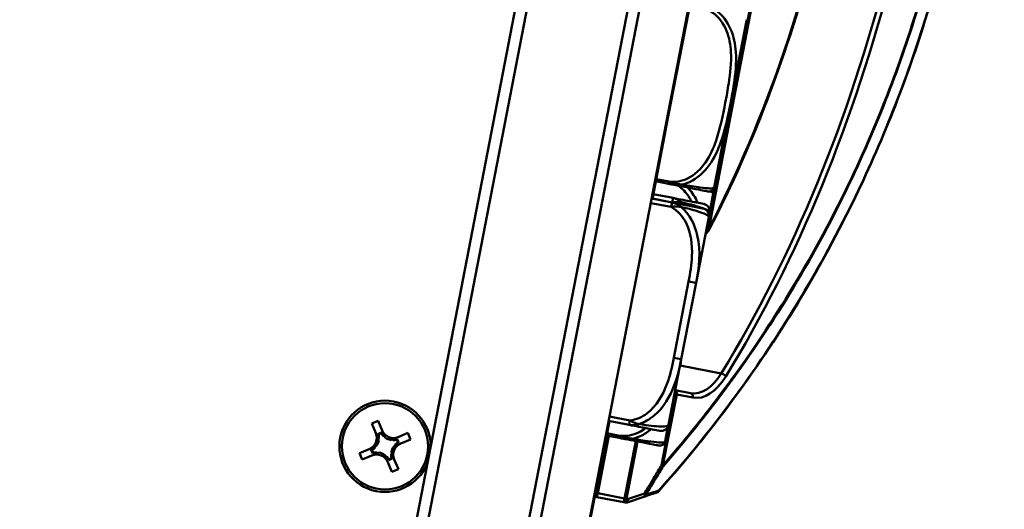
# Model space of a CAD drawing. Header units: inches. Extents: x 0.8 to 72.9, y -5.1 to 48.7.
# Tile 11 of 237: x 16.5 to 19.1, y 13.7 to 15. Entities that reach past the tile are written whole.
import ezdxf

# ---------------------------------------------------------------- set-up
doc = ezdxf.new("R2010")
doc.units = ezdxf.units.IN
doc.header["$MEASUREMENT"] = 0
for name, color, linetype, lineweight in [('Dimensions(ROSSANSI)', 7, 'Continuous', 25), ('Visible Edges(ROSSANSI)', 7, 'Continuous', 50), ('Visible Tangent Edges(ROSSANSI)', 7, 'Continuous', 50)]:
    doc.layers.add(name, color=color, linetype=linetype, lineweight=lineweight)
doc.styles.add('DEFAULT-ROSSANSI', font='arial.ttf')
doc.dimstyles.new('DEFAULT-ROSSANSI', dxfattribs={"dimtxt": 1, "dimasz": 0.098425, "dimexe": 0.125, "dimexo": 0.0625, "dimgap": 0.031496, "dimtad": 0, "dimtih": 1, "dimtoh": 1, "dimrnd": 1e-08, "dimzin": 0, "dimdsep": 46, "dimtxsty": 'DEFAULT-ROSSANSI', "dimcen": 0.09, "dimdle": 0.393701, "dimclrd": 7, "dimclre": 7, "dimclrt": 179, "dimadec": 0, "dimazin": 0, "dimtfac": 1, "dimtofl": 0, "dimtmove": 0, "dimatfit": 3, "dimfxl": 1, "dimtolj": 1, "dimtzin": 0, "dimlwd": 25, "dimlwe": 25, "dimarcsym": 0})

# ---------------------------------------------------------------- blocks, each defined once
blk = doc.blocks.new('*D7')
at = {"layer": 'Defpoints', "color": 0}
for p in [(18.0183, 23.6826), (3.2881, 10.3653), (16.4317, 7.8223)]:
    blk.add_point(p, dxfattribs=at)
at = {"layer": 'Dimensions(ROSSANSI)', "color": 7, "lineweight": 25}
for p, q in [((17.9569, 23.6945), (6.1804, 25.9729)), ((6.2845, 25.8526), (4.9257, 18.8296)), ((3.3068, 10.4619), (4.6655, 17.4849)), ((16.3704, 7.8342), (3.1653, 10.3891))]:
    blk.add_line(p, q, dxfattribs=at)
at = {"layer": 'Dimensions(ROSSANSI)', "color": 7}
for points in [[(6.2684, 25.8557), (6.3006, 25.8494), (6.3032, 25.9492)], [(3.2907, 10.4651), (3.3229, 10.4588), (3.2881, 10.3653)]]:
    blk.add_solid(points, dxfattribs=at)
at = {"layer": 'Dimensions(ROSSANSI)', "color": 179, "lineweight": 25, "insert": (0.8389, 18.7981), "char_height": 1, "attachment_point": 1, "style": 'DEFAULT-ROSSANSI'}
blk.add_mtext('\\A1;15.87 [403.2]', dxfattribs=at)
blk = doc.blocks.new('*D9')
at = {"layer": 'Defpoints', "color": 0}
for p in [(20.9572, 23.5647), (16.7247, 7.3336), (21.5914, 5.2728)]:
    blk.add_point(p, dxfattribs=at)
at = {"layer": 'Dimensions(ROSSANSI)', "color": 7, "lineweight": 25}
for p, q in [((21.0148, 23.5403), (28.1781, 20.5071)), ((28.0246, 20.4652), (24.0396, 11.0543)), ((21.6298, 5.3634), (23.4702, 9.7096)), ((16.7823, 7.3092), (21.7065, 5.2241))]:
    blk.add_line(p, q, dxfattribs=at)
at = {"layer": 'Dimensions(ROSSANSI)', "color": 7}
for points in [[(28.0095, 20.4716), (28.0397, 20.4588), (28.063, 20.5558)], [(21.6147, 5.3698), (21.6449, 5.357), (21.5914, 5.2728)]]:
    blk.add_solid(points, dxfattribs=at)
at = {"layer": 'Dimensions(ROSSANSI)', "color": 179, "lineweight": 25, "insert": (19.7982, 11.0228), "char_height": 1, "attachment_point": 1, "style": 'DEFAULT-ROSSANSI'}
blk.add_mtext('\\A1;16.60 [421.6]', dxfattribs=at)
blk = doc.blocks.new('*D12')
at = {"layer": 'Defpoints', "color": 0}
for p in [(20.3257, 29.7563), (14.3874, 23.4825), (20.8786, 23.3789), (14.3874, 8.0496)]:
    blk.add_point(p, dxfattribs=at)
at = {"layer": 'Dimensions(ROSSANSI)', "color": 7, "lineweight": 25}
for p, q in [((14.3874, 23.545), (14.3874, 30.679)), ((20.9029, 23.4365), (23.2112, 28.8877))]:
    blk.add_line(p, q, dxfattribs=at)
for start, end in [(81.16585, 89.74941), (67.30059, 75.85919)]:
    blk.add_arc((14.3874, 8.0496), 22.5044, start, end, dxfattribs=at)
at = {"layer": 'Dimensions(ROSSANSI)', "color": 7}
for points in [[(14.4858, 30.5373), (14.4859, 30.5702), (14.3874, 30.554)], [(23.0782, 28.8259), (23.0654, 28.7957), (23.1625, 28.7726)]]:
    blk.add_solid(points, dxfattribs=at)
at = {"layer": 'Dimensions(ROSSANSI)', "color": 179, "lineweight": 25, "insert": (17.875, 30.6151), "char_height": 1, "attachment_point": 1, "style": 'DEFAULT-ROSSANSI'}
blk.add_mtext('\\A1;23°', dxfattribs=at)
blk = doc.blocks.new('*D13')
at = {"layer": 'Defpoints', "color": 0}
for p in [(14.3874, 23.4825), (16.8244, 7.5198), (15.55, 3.9989), (14.3874, -5.0762)]:
    blk.add_point(p, dxfattribs=at)
at = {"layer": 'Dimensions(ROSSANSI)', "color": 7, "lineweight": 25}
for p, q in [((14.3874, 23.42), (14.3874, 3.9481)), ((16.8126, 7.4584), (16.1016, 3.7838))]:
    blk.add_line(p, q, dxfattribs=at)
for start, end in [(90, 91.37691), (79.66637, 89.38363)]:
    blk.add_arc((14.3874, -5.0762), 9.1493, start, end, dxfattribs=at)
at = {"layer": 'Dimensions(ROSSANSI)', "color": 7}
for points in [[(14.4857, 4.0561), (14.4859, 4.0889), (14.3874, 4.0731)], [(16.0316, 3.9408), (16.0256, 3.9085), (16.1253, 3.9065)]]:
    blk.add_solid(points, dxfattribs=at)
at = {"layer": 'Dimensions(ROSSANSI)', "color": 179, "lineweight": 25, "insert": (12.2684, 4.498), "char_height": 1, "attachment_point": 1, "style": 'DEFAULT-ROSSANSI'}
blk.add_mtext('\\A1;11°', dxfattribs=at)

msp = doc.modelspace()

# ---------------------------------------------------------------- linework, layer by layer
at = {"layer": 'Visible Edges(ROSSANSI)'}
for p, q in [((16.7017, 7.5436), (18.9287, 19.0541)), ((16.8244, 7.5198), (19.0514, 19.0304)), ((18.5949, 19.0028), (16.7596, 9.5167)), ((16.7947, 9.5405), (18.6186, 18.9676)), ((18.8719, 18.9186), (17.048, 9.4915)), ((18.2931, 15.1005), (18.2411, 14.8317)), ((18.3488, 14.5825), (18.4322, 15.014)), ((18.241, 14.8311), (18.222, 14.7329)), ((18.2391, 14.8315), (18.241, 14.8311)), ((18.2392, 14.8321), (18.2411, 14.8317)), ((18.22, 14.7329), (18.2219, 14.7325)), ((18.2201, 14.7333), (18.222, 14.7329)), ((18.2219, 14.7325), (18.1866, 14.5501)), ((18.1954, 14.5954), (18.2288, 14.5889)), ((18.2404, 14.552), (18.1889, 14.562)), ((18.3359, 14.5135), (18.3454, 14.5627)), ((18.2381, 14.5401), (18.1847, 14.5504)), ((18.2381, 14.5404), (18.2404, 14.552)), ((18.3336, 14.5016), (18.3359, 14.5135)), ((18.3005, 14.3303), (18.3336, 14.5016)), ((18.2621, 14.1317), (18.3005, 14.3303)), ((18.2289, 13.9604), (18.2621, 14.1317)), ((18.2861, 14.0429), (18.2464, 14.0506)), ((17.4549, 13.9641), (17.4715, 13.9711)), ((17.4655, 13.9387), (17.4549, 13.9641)), ((17.4715, 13.9711), (17.4821, 13.9457)), ((18.0745, 13.9703), (18.0408, 13.7965)), ((18.0725, 13.9706), (18.1259, 13.9603)), ((17.4801, 13.9404), (17.4707, 13.9364)), ((17.4795, 13.9384), (17.4726, 13.9355)), ((17.524, 13.9285), (17.5494, 13.9391)), ((17.5494, 13.9391), (17.5563, 13.9225)), ((18.2206, 13.9198), (18.2276, 13.9562)), ((18.2213, 13.9211), (18.2289, 13.9604)), ((17.4737, 13.9248), (17.4717, 13.924)), ((17.4883, 13.931), (17.4863, 13.9301)), ((17.5101, 13.9204), (17.5093, 13.9223)), ((17.5237, 13.9145), (17.5208, 13.9215)), ((17.5256, 13.9139), (17.5217, 13.9233)), ((17.5563, 13.9225), (17.5309, 13.9119)), ((18.0672, 13.9327), (18.1006, 13.9262)), ((17.423, 13.8863), (17.4483, 13.8969)), ((17.4299, 13.8697), (17.423, 13.8863)), ((17.4537, 13.8949), (17.4576, 13.8855)), ((17.4556, 13.8942), (17.4585, 13.8873)), ((17.4631, 13.903), (17.4639, 13.901)), ((17.4692, 13.8884), (17.47, 13.8864)), ((17.5162, 13.9057), (17.5154, 13.9077)), ((17.4553, 13.8803), (17.4299, 13.8697)), ((17.491, 13.8778), (17.493, 13.8786)), ((17.5078, 13.8377), (17.4971, 13.8631)), ((17.4992, 13.8684), (17.5086, 13.8723)), ((17.4998, 13.8704), (17.5067, 13.8732)), ((17.5056, 13.8839), (17.5076, 13.8847)), ((17.5138, 13.87), (17.5244, 13.8446)), ((17.5244, 13.8446), (17.5078, 13.8377)), ((18.0408, 13.7965), (18.0314, 13.7474)), ((18.0422, 13.772), (18.1124, 13.7584)), ((18.1124, 13.7584), (18.1155, 13.7578)), ((18.1206, 13.7582), (18.1643, 13.7727)), ((18.0219, 13.6983), (18.0314, 13.7474)), ((18.0294, 13.7478), (18.0314, 13.7474))]:
    msp.add_line(p, q, dxfattribs=at)
msp.add_circle((17.4896, 13.9044), 0.1125, dxfattribs=at)
for centre, radius, start, end in [((18.4033, 15.0196), 0.0295, 349.05, 354.922), ((18.2293, 14.6155), 0.124, 342.5965, 343.178), ((18.3198, 14.5881), 0.0295, 343.178, 349.05), ((18.3345, 14.5825), 0.0138, 259.05, 342.5965), ((18.33, 14.5657), 0.0157, 349.05, 26.0181), ((18.3166, 14.5172), 0.0197, 349.05, 79.05), ((18.3143, 14.5053), 0.0197, 349.05, 79.05), ((18.3253, 14.473), 0.01, 320.943, 332.547), ((17.4896, 13.9044), 0.119, 0.4383, 337.6617), ((17.436, 13.9264), 0.032, 292.68, 22.68), ((17.5117, 13.958), 0.0377, 211.3583, 227.7224), ((17.5117, 13.958), 0.032, 202.68, 292.68), ((18.2096, 13.9642), 0.0197, 259.05, 349.05), ((17.436, 13.9264), 0.0377, 324.5647, 350.7953), ((17.436, 13.9264), 0.0377, 357.6376, 14.0017), ((17.5117, 13.958), 0.0377, 234.5647, 260.7953), ((17.5117, 13.958), 0.0377, 267.6376, 284.0017), ((17.5433, 13.8824), 0.032, 112.68, 202.68), ((17.5433, 13.8824), 0.0377, 121.3583, 137.7224), ((18.2063, 13.9198), 0.0138, 259.05, 342.5965), ((18.1011, 13.9528), 0.124, 342.5965, 343.178), ((18.2058, 13.9241), 0.0157, 332.4092, 349.05), ((18.1916, 13.9254), 0.0295, 343.178, 349.05), ((17.436, 13.9264), 0.0377, 301.3583, 317.7224), ((17.4676, 13.8507), 0.0377, 87.6376, 104.0017), ((17.4676, 13.8507), 0.0377, 54.5647, 80.7953), ((17.5433, 13.8824), 0.0377, 144.5647, 170.7953), ((17.4676, 13.8507), 0.032, 22.68, 112.68), ((17.4676, 13.8507), 0.0377, 31.3583, 47.7224), ((17.5433, 13.8824), 0.0377, 177.6376, 194.0017), ((18.1951, 13.7935), 0.01, 288.4184, 318.2627), ((18.0441, 13.7818), 0.01, 222.1801, 259.05), ((18.1174, 13.7677), 0.01, 259.05, 288.4184)]:
    msp.add_arc(centre, radius, start, end, dxfattribs=at)
for centre, major_axis, start_param, end_param in [((17.5135, 13.9536), (0.014, -0.0334), 4.695846, 5.027133), ((17.4378, 13.922), (-0.014, 0.0334), 4.397645, 4.728932), ((17.5073, 13.9562), (0.0334, 0.014), 4.397645, 4.728932), ((17.5389, 13.8805), (-0.0334, -0.014), 4.695846, 5.027133), ((17.4404, 13.9282), (0.0334, 0.014), 4.695846, 5.027133), ((17.472, 13.8526), (-0.0334, -0.014), 4.397645, 4.728932), ((17.4658, 13.8551), (-0.014, 0.0334), 4.695846, 5.027133), ((17.5415, 13.8867), (0.014, -0.0334), 4.397645, 4.728932)]:
    msp.add_ellipse(centre, major_axis=major_axis, ratio=0.9914, start_param=start_param, end_param=end_param, dxfattribs=at)
for points, knots in [([(18.3342, 14.4684), (18.3938, 14.583), (18.4479, 14.7053), (18.5433, 14.9604), (18.5845, 15.0933), (18.6525, 15.3646), (18.6793, 15.503), (18.7174, 15.7801), (18.7287, 15.9188), (18.7353, 16.1911), (18.7307, 16.3247), (18.7182, 16.4533)], [1.0802358, 1.0802358, 1.0802358, 1.0802358, 1.27646, 1.27646, 1.4726842, 1.4726842, 1.6689084, 1.6689084, 1.8651326, 1.8651326, 2.0613568, 2.0613568, 2.0613568, 2.0613568]), ([(18.2025, 13.7869), (18.2592, 13.8504), (18.3149, 13.9177), (18.4294, 14.0684), (18.4879, 14.1528), (18.5995, 14.3319), (18.6527, 14.4266), (18.7773, 14.6784), (18.8438, 14.8422), (18.9335, 15.1304), (18.9638, 15.2503), (18.9873, 15.3716), (19.0107, 15.4929), (19.0274, 15.6155), (19.0516, 15.9164), (19.0511, 16.0932), (19.0356, 16.2917), (19.033, 16.3207), (19.03, 16.3494)], [0.205703, 0.205703, 0.205703, 0.205703, 1.01733, 1.01733, 1.924013, 1.924013, 2.830701, 2.830701, 4.215232, 4.215232, 5.153714, 5.153714, 5.153714, 6.092195, 6.092195, 7.476726, 7.476726, 7.715757, 7.715757, 7.715757, 7.715757]), ([(18.2288, 14.5889), (18.239, 14.587), (18.2492, 14.585), (18.2584, 14.5832), (18.2754, 14.5799), (18.2896, 14.5772), (18.2999, 14.5752), (18.3103, 14.5732), (18.3171, 14.5718), (18.3216, 14.571), (18.3281, 14.5697), (18.3301, 14.5693), (18.3311, 14.5691), (18.3317, 14.569), (18.3318, 14.569), (18.3319, 14.569)], [0.3257308, 0.3257308, 0.3257308, 0.3257308, 0.4047738, 0.4047738, 0.4047738, 0.5505317, 0.5505317, 0.5505317, 0.6962896, 0.6962896, 0.6962896, 0.9025977, 0.9025977, 0.9025977, 1.0315402, 1.0315402, 1.0315402, 1.0315402]), ([(18.318, 14.5246), (18.3177, 14.5247), (18.3171, 14.5248), (18.3133, 14.5256), (18.3083, 14.5265), (18.298, 14.5285), (18.2774, 14.5325), (18.2667, 14.5346), (18.2533, 14.5372), (18.2381, 14.5401)], [0.2569537, 0.2569537, 0.2569537, 0.2569537, 0.4371919, 0.4371919, 0.4371919, 0.6739428, 0.6739428, 0.6739428, 0.7963818, 0.7963818, 0.7963818, 0.7963818]), ([(18.3203, 14.5365), (18.319, 14.5368), (18.317, 14.5372), (18.2769, 14.5449), (18.25, 14.5501), (18.2404, 14.552)], [0.2569537, 0.2569537, 0.2569537, 0.2569537, 0.5651984, 0.7193207, 0.7963818, 0.7963818, 0.7963818, 0.7963818]), ([(18.1259, 13.9603), (18.1438, 13.9568), (18.1594, 13.9538), (18.1708, 13.9516), (18.1885, 13.9482), (18.1973, 13.9465), (18.2017, 13.9456), (18.205, 13.945), (18.2055, 13.9449), (18.2059, 13.9448)], [-0.7968224, -0.7968224, -0.7968224, -0.7968224, -0.6514613, -0.6514613, -0.6514613, -0.427691, -0.427691, -0.427691, -0.2569517, -0.2569517, -0.2569517, -0.2569517]), ([(18.1006, 13.9262), (18.1108, 13.9243), (18.1209, 13.9223), (18.1302, 13.9205), (18.1472, 13.9172), (18.1614, 13.9145), (18.1717, 13.9125), (18.1821, 13.9104), (18.1889, 13.9091), (18.1934, 13.9083), (18.1998, 13.907), (18.2019, 13.9066), (18.2029, 13.9064), (18.2035, 13.9063), (18.2036, 13.9063), (18.2037, 13.9063)], [0.3257308, 0.3257308, 0.3257308, 0.3257308, 0.4047738, 0.4047738, 0.4047738, 0.5505317, 0.5505317, 0.5505317, 0.6962896, 0.6962896, 0.6962896, 0.9025977, 0.9025977, 0.9025977, 1.0315402, 1.0315402, 1.0315402, 1.0315402]), ([(18.1643, 13.7727), (18.1665, 13.7735), (18.1688, 13.7742), (18.1747, 13.7762), (18.1783, 13.7774), (18.1819, 13.7786), (18.1848, 13.7796), (18.1878, 13.7806), (18.1933, 13.7824), (18.1957, 13.7832), (18.1982, 13.784)], [0.0250944, 0.0250944, 0.0250944, 0.0250944, 0.0690821, 0.0690821, 0.1381643, 0.1381643, 0.1381643, 0.195225, 0.195225, 0.2431639, 0.2431639, 0.2431639, 0.2431639])]:
    msp.add_open_spline(points, degree=3, knots=knots, dxfattribs=at)
for points, degree in [([(18.2411, 14.8317), (18.2411, 14.8315), (18.241, 14.8311)], 2), ([(18.222, 14.7329), (18.222, 14.7327), (18.2219, 14.7325)], 2), ([(18.3249, 14.4567), (18.3277, 14.4601), (18.3304, 14.4634), (18.3331, 14.4667)], 3), ([(17.4801, 13.9404), (17.4798, 13.9394), (17.4795, 13.9384)], 2), ([(17.4707, 13.9364), (17.4716, 13.936), (17.4726, 13.9355)], 2), ([(17.5217, 13.9233), (17.5212, 13.9224), (17.5208, 13.9215)], 2), ([(17.5256, 13.9139), (17.5247, 13.9142), (17.5237, 13.9145)], 2), ([(17.4537, 13.8949), (17.4546, 13.8945), (17.4556, 13.8942)], 2), ([(17.4576, 13.8855), (17.458, 13.8864), (17.4585, 13.8873)], 2), ([(17.4992, 13.8684), (17.4995, 13.8694), (17.4998, 13.8704)], 2), ([(17.5086, 13.8723), (17.5076, 13.8728), (17.5067, 13.8732)], 2)]:
    msp.add_open_spline(points, degree=degree, dxfattribs=at)
for points in [[(17.4732, 13.9204), (17.4691, 13.9303), (17.4655, 13.9387)], [(17.4821, 13.9457), (17.4857, 13.9372), (17.4898, 13.9273)], [(17.5056, 13.9208), (17.5156, 13.925), (17.524, 13.9285)], [(17.5309, 13.9119), (17.5225, 13.9084), (17.5126, 13.9042)], [(17.4483, 13.8969), (17.4568, 13.9004), (17.4667, 13.9046)], [(17.4737, 13.8879), (17.4637, 13.8838), (17.4553, 13.8803)], [(17.5061, 13.8884), (17.5102, 13.8785), (17.5138, 13.87)], [(17.4971, 13.8631), (17.4936, 13.8715), (17.4895, 13.8814)]]:
    msp.add_rational_spline(points, [1, 1.0434797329, 1], degree=2, dxfattribs=at)
at = {"layer": 'Visible Tangent Edges(ROSSANSI)'}
for p, q in [((18.7129, 16.4514), (18.33, 14.4721)), ((18.3335, 14.4714), (18.7164, 16.4507)), ((18.348, 14.5796), (18.4327, 15.017)), ((18.2299, 14.5947), (18.1965, 14.6012)), ((18.2288, 14.5889), (18.2299, 14.5947)), ((18.2695, 14.5706), (18.2695, 14.5706)), ((18.2735, 14.5662), (18.2735, 14.5662)), ((18.1824, 14.5388), (18.2358, 14.5285)), ((18.1867, 14.5504), (18.2381, 14.5404)), ((18.2358, 14.5285), (18.2381, 14.5401)), ((18.33, 14.4721), (18.3335, 14.4714)), ((18.2812, 14.3341), (18.2427, 14.1354)), ((18.2812, 14.3341), (18.3005, 14.3303)), ((18.2427, 14.1354), (18.2621, 14.1317)), ((18.3663, 14.0946), (18.2589, 14.1153)), ((18.2464, 14.0404), (18.2107, 13.8555)), ((18.2445, 14.0407), (18.2464, 14.0404)), ((18.25, 14.0397), (18.2464, 14.0404)), ((18.2142, 13.8548), (18.25, 14.0397)), ((18.25, 14.0397), (18.2924, 14.0315)), ((18.1282, 13.9719), (18.0747, 13.9822)), ((18.1259, 13.9603), (18.1282, 13.9719)), ((18.1017, 13.932), (18.0683, 13.9385)), ((18.2198, 13.9169), (18.2273, 13.9556)), ((18.0441, 13.7818), (18.0731, 13.9315)), ((18.1006, 13.9262), (18.1017, 13.932)), ((18.1433, 13.918), (18.1143, 13.7683)), ((18.1189, 13.7674), (18.1479, 13.9171)), ((18.2107, 13.8555), (18.2142, 13.8548)), ((18.0389, 13.7969), (18.0408, 13.7965)), ((18.0382, 13.783), (18.0441, 13.7818)), ((18.0441, 13.7818), (18.0422, 13.772)), ((18.1143, 13.7683), (18.0441, 13.7818)), ((18.1124, 13.7584), (18.1143, 13.7683)), ((18.1143, 13.7683), (18.1189, 13.7674)), ((18.122, 13.7668), (18.1189, 13.7674)), ((18.1657, 13.7813), (18.122, 13.7668))]:
    msp.add_line(p, q, dxfattribs=at)
msp.add_arc((16.6686, 15.8202), 2.1395, 320.8288, 320.943, dxfattribs=at)
for centre, major_axis, ratio, start_param, end_param in [((17.4972, 15.6599), (-0.4064, -2.1006), 0.5547, 1.080236, 2.061357), ((17.5217, 15.6552), (-0.4653, -2.4049), 0.5547, 0.976398, 1.949366), ((17.5299, 15.6536), (0.4672, 2.4148), 0.5547, 4.11799, 5.093257), ((18.3253, 14.473), (0.00777, -0.0063), 0.244484, 0, 1.141522), ((18.3253, 14.473), (0.00887, -0.00461), 0.391996, 0, 0.647202), ((18.3146, 14.1901), (-0.0285, -0.1473), 0.5547, 0, 0.976398), ((18.3698, 14.0882), (0.00853, -0.00523), 0.465957, 0.677589, 2.248385), ((18.3228, 14.1885), (-0.0304, -0.1571), 0.5547, 0, 0.976398), ((18.2418, 14.0412), (-0.0019, -0.00982), 0.471858, 1.570796, 2.530768), ((18.2418, 14.0412), (0.0019, 0.00982), 0.83205, 4.712389, 5.951901), ((18.2842, 14.033), (0.0019, 0.00982), 0.83205, 4.712389, 6.283185), ((18.206, 13.8564), (0.00859, -0.00511), 0.178388, 0.30791, 1.110784), ((18.206, 13.8564), (0.00753, -0.00658), 0.60209, 0.38277, 0.768059), ((18.1951, 13.7935), (0.00316, -0.00949), 0.90902, 0, 0.810929), ((18.1951, 13.7935), (0.00746, -0.00666), 0.603716, 0, 0.388684), ((18.1143, 13.7683), (-0.0019, -0.00982), 0.471858, 0, 1.570796), ((18.1174, 13.7677), (-0.0019, -0.00982), 0.471858, 0, 1.570796), ((18.1174, 13.7677), (0.00316, -0.00949), 0.42269, 0, 1.337269), ((18.1611, 13.7822), (0.00316, -0.00949), 0.42269, 0, 1.337269), ((18.1611, 13.7822), (0.00316, -0.00949), 0.908669, 0, 0.804377), ((18.1611, 13.7822), (0.00851, -0.00525), 0.185948, 0.311111, 1.113669)]:
    msp.add_ellipse(centre, major_axis=major_axis, ratio=ratio, start_param=start_param, end_param=end_param, dxfattribs=at)
for points, knots in [([(19.0295, 16.3492), (19.0325, 16.3201), (19.0352, 16.2908), (19.0506, 16.0922), (19.0511, 15.9157), (19.0269, 15.6152), (19.0103, 15.4928), (18.9869, 15.3717), (18.9634, 15.2506), (18.9332, 15.1308), (18.8436, 14.843), (18.7772, 14.6794), (18.6528, 14.428), (18.5998, 14.3334), (18.4883, 14.1545), (18.4299, 14.0702), (18.3156, 13.9197), (18.2601, 13.8526), (18.2035, 13.7891)], [-7.718727, -7.718727, -7.718727, -7.718727, -7.476726, -7.476726, -6.092195, -6.092195, -5.153714, -5.153714, -5.153714, -4.215232, -4.215232, -2.830701, -2.830701, -1.924013, -1.924013, -1.01733, -1.01733, -0.205703, -0.205703, -0.205703, -0.205703]), ([(19, 16.3354), (19.0037, 16.301), (19.0068, 16.2663), (19.0213, 16.0691), (19.0214, 15.8998), (18.9978, 15.6112), (18.9818, 15.4935), (18.9592, 15.3771), (18.9367, 15.2606), (18.9077, 15.1454), (18.822, 14.8689), (18.7587, 14.7118), (18.6393, 14.4681), (18.5877, 14.3753), (18.4793, 14.1998), (18.4224, 14.1171), (18.3151, 13.9745), (18.2651, 13.9131), (18.2142, 13.8548)], [2.448072, 2.448072, 2.448072, 2.448072, 2.735767, 2.735767, 4.066581, 4.066581, 4.970623, 4.970623, 4.970623, 5.874664, 5.874664, 7.205478, 7.205478, 8.095734, 8.095734, 8.985984, 8.985984, 9.724261, 9.724261, 9.724261, 9.724261]), ([(18.2145, 13.852), (18.2654, 13.9104), (18.3155, 13.9719), (18.423, 14.1147), (18.4799, 14.1976), (18.5884, 14.3734), (18.6401, 14.4664), (18.7597, 14.7105), (18.823, 14.8678), (18.9089, 15.1448), (18.9379, 15.2601), (18.9605, 15.3768), (18.983, 15.4935), (18.9991, 15.6114), (19.0228, 15.9004), (19.0227, 16.07), (19.0082, 16.2673), (19.0051, 16.3019), (19.0015, 16.3361)], [-9.724261, -9.724261, -9.724261, -9.724261, -8.985984, -8.985984, -8.095734, -8.095734, -7.205478, -7.205478, -5.874664, -5.874664, -4.970623, -4.970623, -4.970623, -4.066581, -4.066581, -2.735767, -2.735767, -2.449812, -2.449812, -2.449812, -2.449812]), ([(18.3174, 15.047), (18.3275, 15.0444), (18.3372, 15.0398), (18.3456, 15.0337), (18.361, 15.0224), (18.3725, 15.006), (18.3798, 14.9882), (18.3871, 14.9703), (18.3905, 14.9511), (18.3915, 14.932), (18.3929, 14.9048), (18.3898, 14.8776), (18.3856, 14.8509), (18.383, 14.8342), (18.38, 14.8175), (18.3768, 14.8009), (18.3704, 14.7677), (18.3637, 14.7345), (18.3528, 14.7023), (18.3392, 14.6621), (18.3169, 14.6217), (18.2786, 14.603), (18.2635, 14.5957), (18.2464, 14.5925), (18.2299, 14.5947)], [0.325731, 0.325731, 0.325731, 0.325731, 0.404774, 0.404774, 0.404774, 0.550532, 0.550532, 0.550532, 0.69629, 0.69629, 0.69629, 0.902598, 0.902598, 0.902598, 1.03154, 1.03154, 1.03154, 1.289425, 1.289425, 1.289425, 1.610774, 1.610774, 1.610774, 1.73735, 1.73735, 1.73735, 1.73735]), ([(18.2639, 14.5868), (18.2705, 14.5884), (18.277, 14.5907), (18.2833, 14.5935), (18.3261, 14.6134), (18.3507, 14.6565), (18.3653, 14.698), (18.377, 14.7313), (18.3838, 14.7648), (18.3902, 14.7983), (18.3935, 14.815), (18.3965, 14.8318), (18.3991, 14.8488), (18.4032, 14.876), (18.4062, 14.9041), (18.4042, 14.9326), (18.4028, 14.9528), (18.3989, 14.9733), (18.3905, 14.9925), (18.3822, 15.0116), (18.3692, 15.0294), (18.3519, 15.0417)], [-1.657319, -1.657319, -1.657319, -1.657319, -1.610774, -1.610774, -1.610774, -1.289425, -1.289425, -1.289425, -1.03154, -1.03154, -1.03154, -0.902598, -0.902598, -0.902598, -0.69629, -0.69629, -0.69629, -0.550532, -0.550532, -0.550532, -0.405761, -0.405761, -0.405761, -0.405761]), ([(18.2288, 14.5889), (18.2307, 14.5886), (18.2327, 14.5882), (18.2364, 14.5875), (18.2382, 14.5872), (18.2412, 14.5868), (18.2423, 14.5866), (18.2442, 14.5864), (18.245, 14.5863), (18.2472, 14.5861), (18.2486, 14.586), (18.2525, 14.5859), (18.255, 14.5859), (18.2596, 14.5862), (18.2617, 14.5864), (18.2639, 14.5868)], [-0.0844808, -0.0844808, -0.0844808, -0.0844808, -0.06943799, -0.06943799, -0.05587828, -0.05587828, -0.04740346, -0.04740346, -0.04210669, -0.04210669, -0.03151317, -0.03151317, -0.01456352, -0.01456352, 0.00026741, 0.00026741, 0.00026741, 0.00026741]), ([(18.2639, 14.5868), (18.2618, 14.5869), (18.2598, 14.5872), (18.2554, 14.588), (18.253, 14.5885), (18.2493, 14.5894), (18.2479, 14.5898), (18.2457, 14.5904), (18.245, 14.5906), (18.2432, 14.5911), (18.2421, 14.5914), (18.2392, 14.5922), (18.2374, 14.5927), (18.2338, 14.5938), (18.2318, 14.5943), (18.2299, 14.5947)], [-0.00026741, -0.00026741, -0.00026741, -0.00026741, 0.01456352, 0.01456352, 0.03151317, 0.03151317, 0.04210669, 0.04210669, 0.04740346, 0.04740346, 0.05587828, 0.05587828, 0.06943799, 0.06943799, 0.0844808, 0.0844808, 0.0844808, 0.0844808]), ([(18.253, 14.5842), (18.2548, 14.5831), (18.2565, 14.5819), (18.2685, 14.573), (18.2772, 14.5628), (18.2856, 14.5488), (18.2872, 14.5458), (18.2888, 14.5426)], [-0.5225739, -0.5225739, -0.5225739, -0.5225739, -0.5065022, -0.5065022, -0.4084798, -0.4084798, -0.3821964, -0.3821964, -0.3821964, -0.3821964]), ([(18.3477, 14.5784), (18.3477, 14.5784), (18.3474, 14.5782), (18.3467, 14.5779), (18.3454, 14.5775), (18.3429, 14.5768), (18.3354, 14.577), (18.3302, 14.5772), (18.3224, 14.5779), (18.3106, 14.5794), (18.2988, 14.5809), (18.283, 14.5834), (18.2639, 14.5868)], [-1.0315402, -1.0315402, -1.0315402, -1.0315402, -0.9025977, -0.9025977, -0.9025977, -0.6962896, -0.6962896, -0.6962896, -0.5505317, -0.5505317, -0.5505317, -0.4057611, -0.4057611, -0.4057611, -0.4057611]), ([(18.3048, 14.5395), (18.3039, 14.5416), (18.2971, 14.5561), (18.2878, 14.5697), (18.2778, 14.5795)], [0.3596488, 0.3596488, 0.3596488, 0.3596488, 0.3751575, 0.4695942, 0.4695942, 0.4695942, 0.4695942]), ([(18.2358, 14.5285), (18.2373, 14.5288), (18.2388, 14.529), (18.2417, 14.5293), (18.2431, 14.5295), (18.2454, 14.5296), (18.2462, 14.5297), (18.2477, 14.5297), (18.2482, 14.5297), (18.2498, 14.5297), (18.2509, 14.5297), (18.2537, 14.5296), (18.2554, 14.5295), (18.2586, 14.5291), (18.2601, 14.5289), (18.2615, 14.5286)], [-0.0532704, -0.0532704, -0.0532704, -0.0532704, -0.04377373, -0.04377373, -0.03521335, -0.03521335, -0.02986312, -0.02986312, -0.02651922, -0.02651922, -0.01983142, -0.01983142, -0.00913095, -0.00913095, 0.00023197, 0.00023197, 0.00023197, 0.00023197]), ([(18.2358, 14.5285), (18.2527, 14.5194), (18.2658, 14.5042), (18.2744, 14.487), (18.2877, 14.4606), (18.2909, 14.4303), (18.2898, 14.4009), (18.2889, 14.3784), (18.2854, 14.356), (18.2812, 14.3341)], [-0.7968224, -0.7968224, -0.7968224, -0.7968224, -0.6514613, -0.6514613, -0.6514613, -0.427691, -0.427691, -0.427691, -0.2569517, -0.2569517, -0.2569517, -0.2569517]), ([(18.2381, 14.5404), (18.2465, 14.5418), (18.2556, 14.5422), (18.2637, 14.5405), (18.2637, 14.5405), (18.2638, 14.5405)], [-0.0532704, -0.0532704, -0.0532704, -0.0532704, 0, 0, 0.00020889, 0.00020889, 0.00020889, 0.00020889]), ([(18.2615, 14.5286), (18.2602, 14.5297), (18.2589, 14.5307), (18.2561, 14.5327), (18.2545, 14.5337), (18.252, 14.5352), (18.251, 14.5357), (18.2495, 14.5364), (18.249, 14.5366), (18.2477, 14.5372), (18.2469, 14.5375), (18.2448, 14.5383), (18.2436, 14.5387), (18.2409, 14.5395), (18.2395, 14.5398), (18.2381, 14.5401)], [-0.00023197, -0.00023197, -0.00023197, -0.00023197, 0.00913095, 0.00913095, 0.01983142, 0.01983142, 0.02651922, 0.02651922, 0.02986312, 0.02986312, 0.03521335, 0.03521335, 0.04377373, 0.04377373, 0.0532704, 0.0532704, 0.0532704, 0.0532704]), ([(18.2638, 14.5405), (18.2638, 14.5405), (18.2637, 14.5405), (18.2565, 14.5468), (18.2482, 14.5505), (18.2404, 14.552)], [-0.00023077, -0.00023077, -0.00023077, -0.00023077, 0, 0, 0.0532704, 0.0532704, 0.0532704, 0.0532704]), ([(18.2615, 14.5286), (18.2741, 14.5257), (18.2856, 14.5228), (18.3148, 14.5146), (18.3248, 14.5103), (18.3332, 14.5048), (18.3342, 14.5029), (18.3336, 14.5016)], [-0.7478145, -0.7478145, -0.7478145, -0.7478145, -0.6493253, -0.6493253, -0.427691, -0.427691, -0.2569537, -0.2569537, -0.2569537, -0.2569537]), ([(18.3005, 14.3303), (18.3083, 14.37), (18.3136, 14.4122), (18.2974, 14.4821), (18.284, 14.5096), (18.2615, 14.5286)], [0.2569517, 0.2569517, 0.2569517, 0.2569517, 0.5559983, 0.5559983, 0.7482818, 0.7482818, 0.7482818, 0.7482818]), ([(18.2638, 14.5405), (18.2676, 14.5396), (18.2907, 14.5341), (18.3334, 14.5217), (18.3364, 14.5159), (18.3359, 14.5135)], [-0.7479209, -0.7479209, -0.7479209, -0.7479209, -0.7193207, -0.5651984, -0.2569537, -0.2569537, -0.2569537, -0.2569537]), ([(18.2427, 14.1354), (18.2382, 14.1122), (18.2328, 14.0888), (18.2245, 14.0666), (18.2136, 14.0375), (18.1975, 14.0092), (18.1725, 13.9903), (18.1595, 13.9806), (18.1443, 13.9737), (18.1282, 13.9719)], [0.2569537, 0.2569537, 0.2569537, 0.2569537, 0.4371919, 0.4371919, 0.4371919, 0.6739428, 0.6739428, 0.6739428, 0.7963818, 0.7963818, 0.7963818, 0.7963818]), ([(18.1519, 13.9623), (18.1661, 13.9673), (18.1796, 13.9749), (18.2163, 14.0055), (18.2328, 14.0346), (18.2522, 14.0861), (18.2579, 14.1087), (18.2621, 14.1317)], [-0.7478145, -0.7478145, -0.7478145, -0.7478145, -0.6493253, -0.6493253, -0.427691, -0.427691, -0.2569537, -0.2569537, -0.2569537, -0.2569537]), ([(18.1519, 13.9623), (18.1505, 13.9625), (18.149, 13.9628), (18.146, 13.9637), (18.1443, 13.9642), (18.1417, 13.9652), (18.1407, 13.9656), (18.1392, 13.9662), (18.1387, 13.9664), (18.1374, 13.967), (18.1366, 13.9673), (18.1346, 13.9683), (18.1333, 13.9689), (18.1308, 13.9703), (18.1294, 13.9711), (18.1282, 13.9719)], [-0.00023197, -0.00023197, -0.00023197, -0.00023197, 0.00913095, 0.00913095, 0.01983142, 0.01983142, 0.02651922, 0.02651922, 0.02986312, 0.02986312, 0.03521335, 0.03521335, 0.04377373, 0.04377373, 0.0532704, 0.0532704, 0.0532704, 0.0532704]), ([(18.1689, 13.9518), (18.1632, 13.9474), (18.157, 13.9435), (18.1504, 13.9403), (18.1353, 13.933), (18.1182, 13.9298), (18.1017, 13.932)], [1.5553273, 1.5553273, 1.5553273, 1.5553273, 1.6107738, 1.6107738, 1.6107738, 1.7373496, 1.7373496, 1.7373496, 1.7373496]), ([(18.1259, 13.9603), (18.1273, 13.96), (18.1287, 13.9598), (18.1315, 13.9596), (18.1328, 13.9595), (18.1351, 13.9594), (18.1359, 13.9594), (18.1373, 13.9595), (18.1379, 13.9595), (18.1395, 13.9596), (18.1406, 13.9597), (18.1435, 13.9601), (18.1453, 13.9604), (18.1487, 13.9612), (18.1503, 13.9617), (18.1519, 13.9623)], [-0.0532704, -0.0532704, -0.0532704, -0.0532704, -0.04377373, -0.04377373, -0.03521335, -0.03521335, -0.02986312, -0.02986312, -0.02651922, -0.02651922, -0.01983142, -0.01983142, -0.00913095, -0.00913095, 0.00023197, 0.00023197, 0.00023197, 0.00023197]), ([(18.1357, 13.9241), (18.1423, 13.9257), (18.1488, 13.928), (18.155, 13.9308), (18.1654, 13.9356), (18.1747, 13.9418), (18.183, 13.9489)], [-1.6573193, -1.6573193, -1.6573193, -1.6573193, -1.6107738, -1.6107738, -1.6107738, -1.5332377, -1.5332377, -1.5332377, -1.5332377]), ([(18.2289, 13.9604), (18.2286, 13.9581), (18.2252, 13.9554), (18.1957, 13.9564), (18.1773, 13.9583), (18.1519, 13.9623)], [0.2569517, 0.2569517, 0.2569517, 0.2569517, 0.5559983, 0.5559983, 0.7482818, 0.7482818, 0.7482818, 0.7482818]), ([(18.1006, 13.9262), (18.1025, 13.9258), (18.1045, 13.9255), (18.1082, 13.9248), (18.11, 13.9245), (18.113, 13.9241), (18.1141, 13.9239), (18.116, 13.9237), (18.1167, 13.9236), (18.1189, 13.9234), (18.1204, 13.9233), (18.1243, 13.9232), (18.1268, 13.9232), (18.1314, 13.9235), (18.1335, 13.9237), (18.1357, 13.9241)], [-0.0844808, -0.0844808, -0.0844808, -0.0844808, -0.06943799, -0.06943799, -0.05587828, -0.05587828, -0.04740346, -0.04740346, -0.04210669, -0.04210669, -0.03151317, -0.03151317, -0.01456352, -0.01456352, 0.00026741, 0.00026741, 0.00026741, 0.00026741]), ([(18.1357, 13.9241), (18.1336, 13.9242), (18.1316, 13.9245), (18.1272, 13.9253), (18.1248, 13.9258), (18.1211, 13.9267), (18.1196, 13.9271), (18.1175, 13.9277), (18.1168, 13.9279), (18.115, 13.9284), (18.1139, 13.9287), (18.111, 13.9295), (18.1092, 13.93), (18.1055, 13.9311), (18.1036, 13.9316), (18.1017, 13.932)], [-0.00026741, -0.00026741, -0.00026741, -0.00026741, 0.01456352, 0.01456352, 0.03151317, 0.03151317, 0.04210669, 0.04210669, 0.04740346, 0.04740346, 0.05587828, 0.05587828, 0.06943799, 0.06943799, 0.0844808, 0.0844808, 0.0844808, 0.0844808]), ([(18.2195, 13.9157), (18.2195, 13.9157), (18.2192, 13.9155), (18.2185, 13.9152), (18.2172, 13.9148), (18.2147, 13.9141), (18.2072, 13.9143), (18.2019, 13.9145), (18.1941, 13.9152), (18.1823, 13.9167), (18.1706, 13.9182), (18.1547, 13.9207), (18.1357, 13.9241)], [-1.0315402, -1.0315402, -1.0315402, -1.0315402, -0.9025977, -0.9025977, -0.9025977, -0.6962896, -0.6962896, -0.6962896, -0.5505317, -0.5505317, -0.5505317, -0.4057611, -0.4057611, -0.4057611, -0.4057611]), ([(18.2107, 13.8555), (18.2075, 13.8502), (18.2043, 13.8449), (18.1973, 13.8331), (18.1934, 13.8267), (18.1895, 13.8202), (18.1848, 13.8124), (18.18, 13.8046), (18.1721, 13.7916), (18.1689, 13.7865), (18.1657, 13.7813)], [0.0104344, 0.0104344, 0.0104344, 0.0104344, 0.0583339, 0.0583339, 0.1166678, 0.1166678, 0.1166678, 0.1876898, 0.1876898, 0.2344963, 0.2344963, 0.2344963, 0.2344963]), ([(18.1695, 13.7777), (18.1727, 13.7828), (18.1758, 13.788), (18.1838, 13.801), (18.1885, 13.8088), (18.1933, 13.8167), (18.1972, 13.8231), (18.2011, 13.8296), (18.2082, 13.8414), (18.2113, 13.8467), (18.2145, 13.852)], [-0.2344963, -0.2344963, -0.2344963, -0.2344963, -0.1876898, -0.1876898, -0.1166678, -0.1166678, -0.1166678, -0.0583339, -0.0583339, -0.0104344, -0.0104344, -0.0104344, -0.0104344]), ([(18.2035, 13.7891), (18.201, 13.7882), (18.1985, 13.7874), (18.1931, 13.7856), (18.1901, 13.7846), (18.1871, 13.7836), (18.1835, 13.7824), (18.18, 13.7812), (18.1741, 13.7792), (18.1718, 13.7785), (18.1695, 13.7777)], [-0.2431639, -0.2431639, -0.2431639, -0.2431639, -0.195225, -0.195225, -0.1381643, -0.1381643, -0.1381643, -0.0690821, -0.0690821, -0.0250944, -0.0250944, -0.0250944, -0.0250944])]:
    msp.add_open_spline(points, degree=3, knots=knots, dxfattribs=at)
for points in [[(18.3377, 14.5691), (18.3442, 14.5662), (18.3457, 14.5642), (18.3454, 14.5627)], [(18.2381, 14.5404), (18.2384, 14.5402), (18.2387, 14.5401), (18.239, 14.5399)], [(18.271, 14.5337), (18.2687, 14.5361), (18.2663, 14.5383), (18.2638, 14.5405)], [(18.2929, 14.5333), (18.2929, 14.5333), (18.2929, 14.5332), (18.2929, 14.5332)], [(18.2213, 13.9211), (18.2212, 13.9207), (18.221, 13.9203), (18.2206, 13.92)]]:
    msp.add_open_spline(points, degree=3, dxfattribs=at)

# ---------------------------------------------------------------- dimensions: what is measured, and where the dimension line sits
at = {"layer": 'Dimensions(ROSSANSI)', "color": 7, "lineweight": 25}
for base, center, p1, picture, middle in [((20.3257, 29.7563), (14.3874, 8.0496), (20.8786, 23.3789), '*D12', (18.8644, 30.1041)), ((15.55, 3.9989), (14.3874, -5.0762), (16.8244, 7.5198), '*D13', (13.2022, 3.996))]:
    dim = msp.add_angular_dim_3p(base=base, center=center, p1=p1, p2=(14.3874, 23.4825), dimstyle='DEFAULT-ROSSANSI', override={"dimadec": 0, "dimtp": 0, "dimtm": 0, "dimtdec": 0}, dxfattribs=at)
    dim.commit()
    dim.dimension.update_dxf_attribs({"geometry": picture, "text_midpoint": middle, "dimtype": 165})
for base, p1, p2, angle, picture, middle in [((3.2881, 10.3653), (18.0183, 23.6826), (16.4317, 7.8223), 79.05, '*D7', (4.7956, 18.1573)), ((21.5914, 5.2728), (20.9572, 23.5647), (16.7247, 7.3336), 67.05, '*D9', (23.7549, 10.3819))]:
    dim = msp.add_linear_dim(base=base, p1=p1, p2=p2, angle=angle, dimstyle='DEFAULT-ROSSANSI', override={"dimdec": 2, "dimtp": 0, "dimtm": 0, "dimtdec": 2, "dimatfit": 1}, dxfattribs=at)
    dim.commit()
    dim.dimension.update_dxf_attribs({"geometry": picture, "text_midpoint": middle, "dimtype": 160})

doc.saveas('drawing.dxf')
